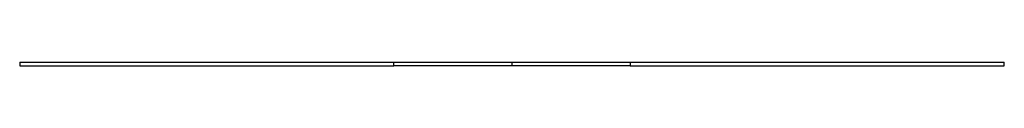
# Model space of a CAD drawing. Header units: millimetres. Extents: x -125 to 125, y -1 to 0.
import ezdxf

# ---------------------------------------------------------------- set-up
doc = ezdxf.new("R2010")
doc.units = ezdxf.units.MM

msp = doc.modelspace()

# ---------------------------------------------------------------- linework, layer by layer
at = {"color": 7, "linetype": 'Continuous', "lineweight": 25}
for p, q in [((-125, 0), (-125, -1)), ((-125, 0), (-30, 0)), ((-30, -1), (-30, 0)), ((0, -1), (0, 0)), ((30, 0), (30, -1)), ((30, 0), (125, 0)), ((125, -1), (125, 0)), ((-125, -1), (-30, -1)), ((30, -1), (125, -1))]:
    msp.add_line(p, q, dxfattribs=at)
for points, knots in [([(-30, 0), (-30, 0), (-30, 0), (-29.98, 0), (-29.96, 0), (-29.93, 0), (-29.88, 0), (-29.83, 0), (-29.77, 0), (-29.7, 0), (-29.62, 0), (-29.53, 0), (-29.28, 0), (-28.76, 0), (-27.76, 0), (-26.5, 0), (-24.98, 0), (-23.23, 0), (-21.25, 0), (-19.06, 0), (-16.69, 0), (-14.16, 0), (-11.5, 0), (-8.72, 0), (-6.5, 0), (-4.89, 0), (-3.92, 0), (-2.94, 0), (-1.96, 0), (-0.98, 0), (-0.33, 0), (0, 0)], [0, 0, 0, 0, 0.011394, 0.022772, 0.034137, 0.045493, 0.056844, 0.068193, 0.079544, 0.0909, 0.102265, 0.113643, 0.125037, 0.187531, 0.250025, 0.312519, 0.375014, 0.437508, 0.500002, 0.562496, 0.62499, 0.687484, 0.749979, 0.812473, 0.874967, 0.895843, 0.916675, 0.937483, 0.958292, 0.979124, 1, 1, 1, 1]), ([(0, 0), (0.18, 0), (0.54, 0), (1.07, 0), (1.61, 0), (2.14, 0), (2.67, 0), (3.21, 0), (3.74, 0), (4.27, 0), (4.8, 0), (5.33, 0), (6.64, 0), (8.72, 0), (11.5, 0), (14.16, 0), (16.69, 0), (19.06, 0), (21.25, 0), (23.23, 0), (24.98, 0), (26.5, 0), (27.76, 0), (28.76, 0), (29.31, 0), (29.6, 0), (29.75, 0), (29.86, 0), (29.94, 0), (29.99, 0), (30, 0), (30, 0)], [0, 0, 0, 0, 0.011394, 0.022772, 0.034137, 0.045493, 0.056844, 0.068193, 0.079544, 0.0909, 0.102265, 0.113643, 0.125037, 0.187531, 0.250025, 0.312519, 0.375014, 0.437508, 0.500002, 0.562496, 0.62499, 0.687484, 0.749979, 0.812473, 0.874967, 0.895843, 0.916675, 0.937483, 0.958292, 0.979124, 1, 1, 1, 1]), ([(0, -1), (-7.96, -1), (-15.59, -1), (-26.84, -1), (-30, -1), (-30, -1)], [0, 0, 0, 0, 0.5, 0.5, 1, 1, 1, 1]), ([(30, -1), (30, -1), (26.84, -1), (15.59, -1), (7.96, -1), (0, -1)], [0, 0, 0, 0, 0.5, 0.5, 1, 1, 1, 1])]:
    msp.add_open_spline(points, degree=3, knots=knots, dxfattribs=at)

doc.saveas('drawing.dxf')
